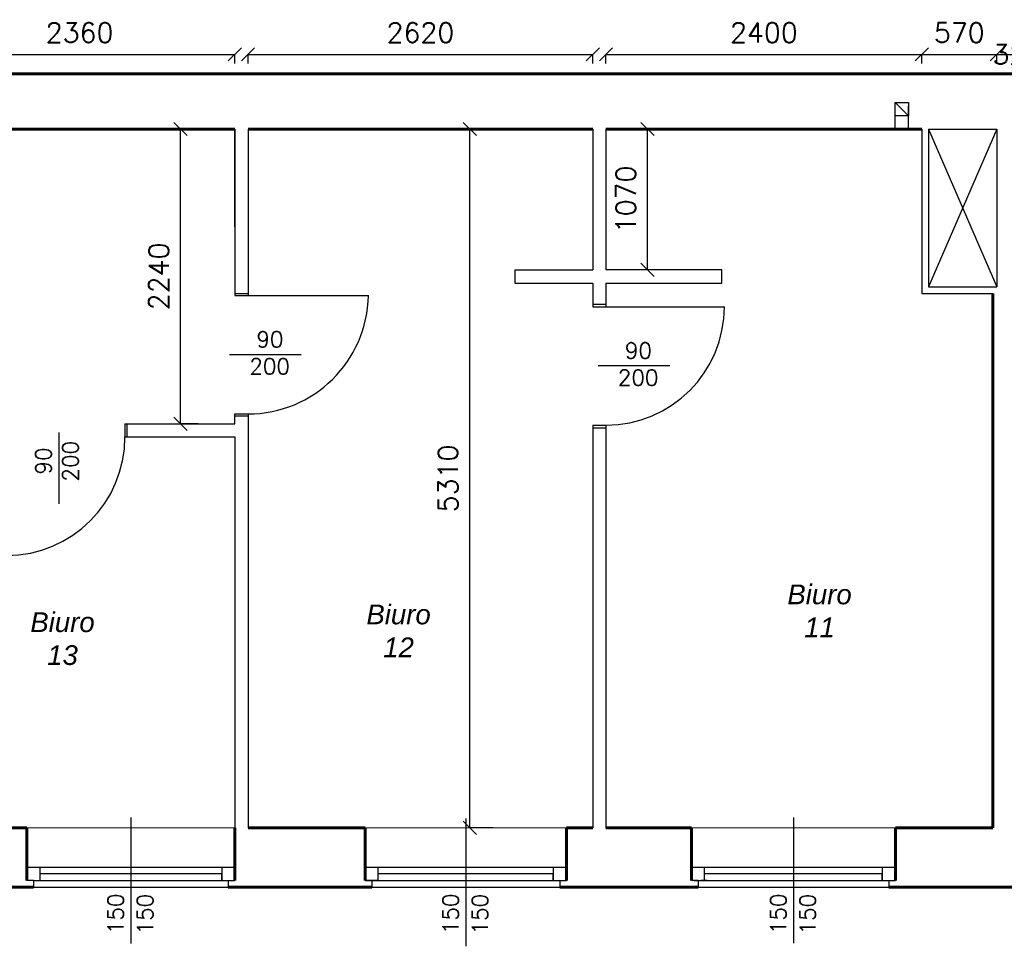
# Model space of a CAD drawing. Header units: millimetres. Extents: x -29041 to 64500, y 110629 to 283923.
# Tile 44 of 49: x 39388 to 46870, y 183353 to 190393. Entities that reach past the tile are written whole.
import ezdxf

# ---------------------------------------------------------------- set-up
doc = ezdxf.new("R2010")
doc.units = ezdxf.units.MM
for name, color, linetype in [('beton', 7, 'Continuous'), ('cienka', 1, 'Continuous'), ('sciany', 7, 'Continuous')]:
    doc.layers.add(name, color=color, linetype=linetype)
for name, color, linetype, lineweight in [('ISTN_PRZEKROJOWA', 7, 'Continuous', 60), ('ISTN_WIDOKOWA', 7, 'Continuous', 13), ('opisy_pomieszczen', 1, 'Continuous', 20)]:
    doc.layers.add(name, color=color, linetype=linetype, lineweight=lineweight)
doc.styles.add('SLAWEK', font='simplex.shx', dxfattribs={"width": 0.7, "height": 1})
doc.styles.get("Standard").update_dxf_attribs({"font": 'arial.ttf'})
doc.styles.add('TXT 50', font='simplex.shx', dxfattribs={"height": 150})
doc.styles.add('txt150', font='arial.ttf', dxfattribs={"height": 150})
doc.dimstyles.new('wymiary1do50', dxfattribs={"dimtxt": 150, "dimasz": 100, "dimexe": 0.18, "dimexo": 0.066, "dimgap": 90, "dimtad": 1, "dimdec": 0, "dimzin": 0, "dimdsep": 46, "dimtxsty": 'txt150', "dimblk": 'OBLIQUE', "dimcen": 0.09, "dimclrd": 1, "dimclre": 1, "dimadec": 0, "dimazin": 0, "dimtfac": 1, "dimtdec": 0, "dimtix": 1, "dimtofl": 0, "dimtmove": 2, "dimatfit": 3, "dimfxl": 1, "dimtfillclr": 256, "dimtolj": 1, "dimtzin": 0, "dimarcsym": 0})

# ---------------------------------------------------------------- blocks, each defined once
blk = doc.blocks.new('_Oblique')
at = {"layer": 'sciany', "color": 0, "lineweight": -2}
blk.add_line((-0.5, -0.5), (0.5, 0.5), dxfattribs=at)
blk = doc.blocks.new('*D512')
at = {"layer": 'beton', "color": 1, "lineweight": -2}
for p, q in [((38662.7, 190059.6), (38662.7, 190129.7)), ((38662.7, 190129.5), (41022.7, 190129.5)), ((41022.7, 190059.6), (41022.7, 190129.7))]:
    blk.add_line(p, q, dxfattribs=at)
at = {"layer": 'Defpoints', "color": 0}
for p in [(41022.7, 190129.5), (38662.7, 190059.5), (41022.7, 190059.5)]:
    blk.add_point(p, dxfattribs=at)
at = {"layer": 'beton', "color": 1, "lineweight": -2, "xscale": 100, "yscale": 100, "zscale": 100, "rotation": 180}
blk.add_blockref('_Oblique', (38662.7, 190129.5), dxfattribs=at)
at = {"layer": 'beton', "color": 1, "lineweight": -2, "xscale": 100, "yscale": 100, "zscale": 100}
blk.add_blockref('_Oblique', (41022.7, 190129.5), dxfattribs=at)
at = {"layer": 'beton', "color": 0, "insert": (39842.7, 190294.5), "char_height": 150, "attachment_point": 5, "style": 'TXT 50'}
blk.add_mtext('\\A1;2360', dxfattribs=at)
blk = doc.blocks.new('*D513')
at = {"layer": 'beton', "color": 1, "lineweight": -2}
for p, q in [((41122.7, 190059.6), (41122.7, 190129.7)), ((41122.7, 190129.5), (43742.7, 190129.5)), ((43742.7, 190059.6), (43742.7, 190129.7))]:
    blk.add_line(p, q, dxfattribs=at)
at = {"layer": 'Defpoints', "color": 0}
for p in [(43742.7, 190129.5), (41122.7, 190059.5), (43742.7, 190059.5)]:
    blk.add_point(p, dxfattribs=at)
at = {"layer": 'beton', "color": 1, "lineweight": -2, "xscale": 100, "yscale": 100, "zscale": 100, "rotation": 180}
blk.add_blockref('_Oblique', (41122.7, 190129.5), dxfattribs=at)
at = {"layer": 'beton', "color": 1, "lineweight": -2, "xscale": 100, "yscale": 100, "zscale": 100}
blk.add_blockref('_Oblique', (43742.7, 190129.5), dxfattribs=at)
at = {"layer": 'beton', "color": 0, "insert": (42432.7, 190294.5), "char_height": 150, "attachment_point": 5, "style": 'TXT 50'}
blk.add_mtext('\\A1;2620', dxfattribs=at)
blk = doc.blocks.new('*D514')
at = {"layer": 'beton', "color": 1, "lineweight": -2}
for p, q in [((43842.7, 190059.6), (43842.7, 190129.7)), ((43842.7, 190129.5), (46242.7, 190129.5)), ((46242.7, 190059.6), (46242.7, 190129.7))]:
    blk.add_line(p, q, dxfattribs=at)
at = {"layer": 'Defpoints', "color": 0}
for p in [(46242.7, 190129.5), (43842.7, 190059.5), (46242.7, 190059.5)]:
    blk.add_point(p, dxfattribs=at)
at = {"layer": 'beton', "color": 1, "lineweight": -2, "xscale": 100, "yscale": 100, "zscale": 100, "rotation": 180}
blk.add_blockref('_Oblique', (43842.7, 190129.5), dxfattribs=at)
at = {"layer": 'beton', "color": 1, "lineweight": -2, "xscale": 100, "yscale": 100, "zscale": 100}
blk.add_blockref('_Oblique', (46242.7, 190129.5), dxfattribs=at)
at = {"layer": 'beton', "color": 0, "insert": (45042.7, 190294.5), "char_height": 150, "attachment_point": 5, "style": 'TXT 50'}
blk.add_mtext('\\A1;2400', dxfattribs=at)
blk = doc.blocks.new('*D515')
at = {"layer": 'beton', "color": 1, "lineweight": -2}
for p, q in [((46242.7, 190059.6), (46242.7, 190129.7)), ((46242.7, 190129.5), (46812.7, 190129.5)), ((46812.7, 190059.6), (46812.7, 190129.7))]:
    blk.add_line(p, q, dxfattribs=at)
at = {"layer": 'Defpoints', "color": 0}
for p in [(46812.7, 190129.5), (46242.7, 190059.5), (46812.7, 190059.5)]:
    blk.add_point(p, dxfattribs=at)
at = {"layer": 'beton', "color": 1, "lineweight": -2, "xscale": 100, "yscale": 100, "zscale": 100, "rotation": 180}
blk.add_blockref('_Oblique', (46242.7, 190129.5), dxfattribs=at)
at = {"layer": 'beton', "color": 1, "lineweight": -2, "xscale": 100, "yscale": 100, "zscale": 100}
blk.add_blockref('_Oblique', (46812.7, 190129.5), dxfattribs=at)
at = {"layer": 'beton', "color": 0, "insert": (46527.7, 190294.5), "char_height": 150, "attachment_point": 5, "style": 'TXT 50'}
blk.add_mtext('\\A1;570', dxfattribs=at)
blk = doc.blocks.new('*D516')
at = {"layer": 'beton', "color": 1, "lineweight": -2}
for p, q in [((46812.7, 190059.6), (46812.7, 190129.7)), ((46812.7, 190129.5), (47132.7, 190129.5)), ((47132.7, 190059.6), (47132.7, 190129.7))]:
    blk.add_line(p, q, dxfattribs=at)
at = {"layer": 'Defpoints', "color": 0}
for p in [(47132.7, 190129.5), (46812.7, 190059.5), (47132.7, 190059.5)]:
    blk.add_point(p, dxfattribs=at)
at = {"layer": 'beton', "color": 1, "lineweight": -2, "xscale": 100, "yscale": 100, "zscale": 100, "rotation": 180}
blk.add_blockref('_Oblique', (46812.7, 190129.5), dxfattribs=at)
at = {"layer": 'beton', "color": 1, "lineweight": -2, "xscale": 100, "yscale": 100, "zscale": 100}
blk.add_blockref('_Oblique', (47132.7, 190129.5), dxfattribs=at)
at = {"layer": 'beton', "color": 0, "insert": (46972.7, 190129.5), "char_height": 150, "attachment_point": 5, "style": 'TXT 50'}
blk.add_mtext('\\A1;320', dxfattribs=at)
blk = doc.blocks.new('*D523')
at = {"layer": 'beton', "color": 1, "lineweight": -2}
for p, q in [((44172.7, 189562.3), (44158.5, 189562.3)), ((44158.7, 188492.3), (44158.7, 189562.3)), ((44172.7, 188492.3), (44158.5, 188492.3))]:
    blk.add_line(p, q, dxfattribs=at)
at = {"layer": 'Defpoints', "color": 0}
for p in [(44158.7, 189562.3), (44172.8, 189562.3), (44172.8, 188492.3)]:
    blk.add_point(p, dxfattribs=at)
at = {"layer": 'beton', "color": 1, "lineweight": -2, "xscale": 100, "yscale": 100, "zscale": 100}
for p, rotation in [((44158.7, 189562.3), 90), ((44158.7, 188492.3), 270)]:
    blk.add_blockref('_Oblique', p, dxfattribs=dict(at, rotation=rotation))
at = {"layer": 'beton', "color": 0, "insert": (43993.7, 189027.3), "char_height": 150, "attachment_point": 5, "rotation": 90, "style": 'TXT 50'}
blk.add_mtext('\\A1;1070', dxfattribs=at)
blk = doc.blocks.new('*D524')
at = {"layer": 'beton', "color": 1, "lineweight": -2}
for p, q in [((42985.3, 189562.3), (42807.6, 189562.3)), ((42807.7, 184252.3), (42807.7, 189562.3)), ((42985.3, 184252.3), (42807.6, 184252.3))]:
    blk.add_line(p, q, dxfattribs=at)
at = {"layer": 'Defpoints', "color": 0}
for p in [(42807.7, 189562.3), (42985.3, 189562.3), (42985.3, 184252.3)]:
    blk.add_point(p, dxfattribs=at)
at = {"layer": 'beton', "color": 1, "lineweight": -2, "xscale": 100, "yscale": 100, "zscale": 100}
for p, rotation in [((42807.7, 189562.3), 90), ((42807.7, 184252.3), 270)]:
    blk.add_blockref('_Oblique', p, dxfattribs=dict(at, rotation=rotation))
at = {"layer": 'beton', "color": 0, "insert": (42642.7, 186907.3), "char_height": 150, "attachment_point": 5, "rotation": 90, "style": 'TXT 50'}
blk.add_mtext('\\A1;5310', dxfattribs=at)
blk = doc.blocks.new('*D525')
at = {"layer": 'beton', "color": 1, "lineweight": -2}
for p, q in [((40743.1, 189562.3), (40609.8, 189562.3)), ((40609.9, 187322.3), (40609.9, 189562.3)), ((40743.1, 187322.3), (40609.8, 187322.3))]:
    blk.add_line(p, q, dxfattribs=at)
at = {"layer": 'Defpoints', "color": 0}
for p in [(40609.9, 189562.3), (40743.1, 189562.3), (40743.1, 187322.3)]:
    blk.add_point(p, dxfattribs=at)
at = {"layer": 'beton', "color": 1, "lineweight": -2, "xscale": 100, "yscale": 100, "zscale": 100}
for p, rotation in [((40609.9, 189562.3), 90), ((40609.9, 187322.3), 270)]:
    blk.add_blockref('_Oblique', p, dxfattribs=dict(at, rotation=rotation))
at = {"layer": 'beton', "color": 0, "insert": (40444.9, 188442.3), "char_height": 150, "attachment_point": 5, "rotation": 90, "style": 'TXT 50'}
blk.add_mtext('\\A1;2240', dxfattribs=at)

msp = doc.modelspace()

# ---------------------------------------------------------------- linework, layer by layer
at = {"ltscale": 50}
for p, q in [((39492.73327, 183852.34917), (39442.73327, 183852.34917)), ((39492.73327, 183852.34917), (39492.73327, 183802.34917)), ((40972.73327, 183852.34917), (40972.73327, 183802.34917)), ((40972.73327, 183852.34917), (41022.73327, 183852.34917)), ((42062.73327, 183852.34917), (42012.73327, 183852.34917)), ((42062.73327, 183852.34917), (42062.73327, 183802.34917)), ((43492.73327, 183852.34917), (43492.73327, 183802.34917)), ((43492.73327, 183852.34917), (43542.73327, 183852.34917)), ((44542.73327, 183852.34917), (44492.73327, 183852.34917)), ((44542.73327, 183852.34917), (44542.73327, 183802.34917))]:
    msp.add_line(p, q, dxfattribs=at)
at = {"layer": 'cienka'}
for p, q in [((46040.23327, 189763.59917), (46141.48327, 189662.34917)), ((41022.73327, 188819.20242), (41022.73327, 189562.34917)), ((41022.73327, 189562.34917), (41022.73327, 188297.34917)), ((41122.73327, 189562.34917), (41122.73327, 188297.34917)), ((43742.73327, 189562.34917), (43742.73327, 188492.34917)), ((43842.73327, 189562.34917), (43842.73327, 188492.34917)), ((46242.73327, 189562.34917), (46242.73327, 188312.34917)), ((46292.73327, 189562.34917), (46292.73327, 188362.34917)), ((46292.73327, 189562.34917), (46812.73327, 189562.34917)), ((46812.73327, 189562.34917), (46292.73327, 188362.34917)), ((46292.73327, 189562.34917), (46812.73327, 188362.34917)), ((46812.73327, 189562.34917), (46812.73327, 188362.34917)), ((43149.07936, 188492.34917), (43742.73327, 188492.34917)), ((43149.07936, 188492.34917), (43149.07936, 188392.34917)), ((44722.73327, 188492.34917), (43842.73327, 188492.34917)), ((44722.73327, 188392.34917), (44722.73327, 188492.34917)), ((43149.07936, 188392.34917), (43742.73327, 188392.34917)), ((43742.73327, 188392.34917), (43742.73327, 188212.34917)), ((43742.73327, 188392.34917), (43742.73327, 188232.34917)), ((43842.73327, 188392.34917), (43842.73327, 188212.34917)), ((43842.73327, 188392.34917), (44722.73327, 188392.34917)), ((46292.73327, 188362.34917), (46812.73327, 188362.34917)), ((41022.73327, 188312.34917), (41122.73327, 188312.34917)), ((41022.73327, 188297.34917), (41122.73327, 188297.34917)), ((41122.73327, 188297.34917), (42037.61031, 188297.34917)), ((46242.73327, 188312.34917), (46782.73327, 188312.34917)), ((43742.73327, 188232.34917), (43842.73327, 188232.34917)), ((43742.73327, 188212.34917), (43842.73327, 188212.34917)), ((43842.73327, 188212.34917), (44742.73327, 188212.34917)), ((41526.86002, 187847.34917), (40982.94285, 187847.34917)), ((44327.01111, 187762.34917), (43783.09394, 187762.34917)), ((41022.73327, 187322.34917), (41022.73327, 187397.34917)), ((41022.73327, 187397.34917), (41122.73327, 187397.34917)), ((41022.73327, 187382.34917), (41122.73327, 187382.34917)), ((41122.73327, 187397.34917), (41122.73327, 187382.34917)), ((41122.73327, 187382.34917), (41122.73327, 184252.34917)), ((40187.73327, 187322.34917), (40187.73327, 187222.34917)), ((40187.73327, 187322.34917), (40202.73327, 187322.34917)), ((40202.73327, 187322.34917), (40202.73327, 187222.34917)), ((40202.73327, 187322.34917), (41022.73327, 187322.34917)), ((43742.73327, 187312.34917), (43742.73327, 184252.34917)), ((43742.73327, 187312.34917), (43842.73327, 187312.34917)), ((43742.73327, 187292.34917), (43842.73327, 187292.34917)), ((43842.73327, 187312.34917), (43842.73327, 184252.34917)), ((39685.00381, 187257.3487), (39685.00381, 186713.43154)), ((40187.73327, 187222.34917), (40202.73327, 187222.34917)), ((40202.73327, 187222.34917), (41022.73327, 187222.34917)), ((41022.73327, 187222.34917), (41022.73327, 184109.82179)), ((40232.73327, 184332.34917), (40232.73327, 183373.40014)), ((42777.73327, 184323.872), (42777.73327, 183352.61403)), ((45267.73327, 184332.34917), (45267.73327, 183377.36243)), ((40922.73327, 183952.34917), (39442.73327, 183952.34917)), ((39542.73327, 183852.34917), (39542.73327, 183952.34917)), ((41022.73327, 183952.34917), (40922.73327, 183952.34917)), ((40922.73327, 183952.34917), (40922.73327, 183852.34917)), ((43442.73327, 183952.34917), (42012.73327, 183952.34917)), ((42112.73327, 183952.34917), (42012.73327, 183952.34917)), ((42112.73327, 183852.34917), (42112.73327, 183952.34917)), ((43542.73327, 183952.34917), (43442.73327, 183952.34917)), ((43442.73327, 183952.34917), (43442.73327, 183852.34917)), ((43542.73327, 183852.34917), (43542.73327, 183952.34917)), ((44612.73327, 183952.34917), (44492.73327, 183952.34917)), ((45942.73327, 183952.34917), (44512.73327, 183952.34917)), ((44592.73327, 183852.34917), (44592.73327, 183952.34917)), ((46042.73327, 183952.34917), (45942.73327, 183952.34917)), ((45942.73327, 183952.34917), (45942.73327, 183852.34917)), ((46042.73327, 183852.34917), (46042.73327, 183952.34917)), ((39492.73327, 183852.34917), (41022.73327, 183852.34917)), ((40922.73327, 183902.34917), (39542.73327, 183902.34917)), ((40922.73327, 183852.34917), (40922.73327, 183902.34917)), ((42012.73327, 183852.34917), (42112.73327, 183852.34917)), ((42012.73327, 183852.34917), (43542.73327, 183852.34917)), ((42112.73327, 183852.34917), (42062.73327, 183852.34917)), ((43442.73327, 183902.34917), (42112.73327, 183902.34917)), ((43442.73327, 183852.34917), (43442.73327, 183902.34917)), ((43442.73327, 183852.34917), (43492.73327, 183852.34917)), ((43442.73327, 183852.34917), (43542.73327, 183852.34917)), ((44512.73327, 183852.34917), (44612.73327, 183852.34917)), ((44542.73327, 183852.34917), (46042.73327, 183852.34917)), ((44612.73327, 183852.34917), (44562.73327, 183852.34917)), ((45942.73327, 183902.34917), (44592.73327, 183902.34917)), ((45942.73327, 183852.34917), (45942.73327, 183902.34917)), ((45942.73327, 183852.34917), (45992.73327, 183852.34917)), ((45942.73327, 183852.34917), (46042.73327, 183852.34917)), ((45992.73327, 183852.34917), (45992.73327, 183802.34917)), ((45992.73327, 183852.34917), (46042.73327, 183852.34917)), ((39492.73327, 183802.34917), (40972.73327, 183802.34917)), ((42062.73327, 183802.34917), (43492.73327, 183802.34917)), ((44542.73327, 183802.34917), (45992.73327, 183802.34917))]:
    msp.add_line(p, q, dxfattribs=at)
for points in [[(46141.48327, 189662.34917), (46040.23327, 189763.59917)], [(46141.48327, 189662.34917), (46040.23327, 189763.59917)], [(46040.23327, 189662.34917), (46040.23327, 189735.79265)], [(46141.48327, 189662.34917), (46141.48327, 189735.79265)], [(46040.23327, 189562.34917), (46040.23327, 189662.34917)], [(46141.48327, 189562.34917), (46141.48327, 189662.34917)]]:
    msp.add_lwpolyline(points, dxfattribs=at)
msp.add_lwpolyline([(46141.48327, 189662.34917), (46040.23327, 189662.34917), (46040.23327, 189763.59917), (46141.48327, 189763.59917)], close=True, dxfattribs=at)
for centre, radius, end in [((41122.73327, 188312.34917), 915, 359.060682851), ((43842.73327, 188212.34917), 900, 0), ((39287.73327, 187222.34917), 900, 0)]:
    msp.add_arc(centre, radius, 270, end, dxfattribs=at)
at = {"layer": 'ISTN_PRZEKROJOWA'}
for p, q in [((38562.73327, 189982.34917), (47392.73327, 189982.34917)), ((38662.73327, 189562.34917), (41022.73327, 189562.34917)), ((41122.73327, 189562.34917), (43742.73327, 189562.34917)), ((43842.73327, 189562.34917), (46242.73327, 189562.34917)), ((46782.73327, 188312.34917), (46782.73327, 184252.34917)), ((39442.73327, 184252.34917), (38602.73327, 184252.34917)), ((39442.73327, 184252.34917), (39442.73327, 183852.34917)), ((39442.73327, 184252.34917), (39442.73327, 183852.34917)), ((39442.73327, 184252.34917), (39442.73327, 183852.34917)), ((41022.73327, 184252.34917), (41022.73327, 183852.34917)), ((41022.73327, 184252.34917), (41022.73327, 183852.34917)), ((41022.73327, 184252.34917), (41022.73327, 183852.34917)), ((41022.73327, 183852.34917), (41022.73327, 184252.34917)), ((41022.73327, 184252.34917), (41022.73327, 183852.34917)), ((42012.73327, 184252.34917), (41122.73327, 184252.34917)), ((42012.73327, 184252.34917), (42012.73327, 183852.34917)), ((42012.73327, 184252.34917), (42012.73327, 183852.34917)), ((42012.73327, 184252.34917), (42012.73327, 183852.34917)), ((43542.73327, 184252.34917), (43542.73327, 183852.34917)), ((43742.73327, 184252.34917), (43542.73327, 184252.34917)), ((43842.73327, 184252.34917), (44492.73327, 184252.34917)), ((44492.73327, 184252.34917), (44492.73327, 183852.34917)), ((46042.73327, 184252.34917), (46782.73327, 184252.34917)), ((46042.73327, 184252.34917), (46042.73327, 183852.34917)), ((46042.73327, 184252.34917), (46042.73327, 183852.34917)), ((46042.73327, 184252.34917), (46042.73327, 183852.34917)), ((46042.73327, 183852.34917), (46042.73327, 184252.34917)), ((46042.73327, 184252.34917), (46042.73327, 183852.34917)), ((43542.73327, 184202.34917), (43542.73327, 183852.34917)), ((43542.73327, 184202.34917), (43542.73327, 183852.34917)), ((43542.73327, 184202.34917), (43542.73327, 183852.34917)), ((43542.73327, 183852.34917), (43542.73327, 184202.34917)), ((39492.73327, 183802.34917), (38392.73327, 183802.34917)), ((42062.73327, 183802.34917), (40972.73327, 183802.34917)), ((43492.73327, 183802.34917), (44542.73327, 183802.34917)), ((45992.73327, 183802.34917), (47282.73327, 183802.34917))]:
    msp.add_line(p, q, dxfattribs=at)
at = {"layer": 'ISTN_WIDOKOWA'}
for p, q in [((41022.73327, 184252.34917), (39442.73327, 184252.34917)), ((43542.73327, 184252.34917), (42012.73327, 184252.34917)), ((46042.73327, 184252.34917), (44492.73327, 184252.34917))]:
    msp.add_line(p, q, dxfattribs=at)

# ---------------------------------------------------------------- texts
at = {"layer": 'cienka', "style": 'SLAWEK'}
for s, p in [('90', (41186.07556, 187904.12047)), ('90', (43986.22665, 187819.12047)), ('200', (41132.81885, 187698.76638)), ('200', (43932.96994, 187613.76638))]:
    msp.add_text(s, height=120, dxfattribs=at).set_placement(p)
for s, p in [('200', (39833.5866, 186883.72273)), ('90', (39628.23252, 186936.97945)), ('150', (40177.34425, 183444.7873)), ('150', (40400.95971, 183442.23687)), ('150', (42722.34425, 183444.7873)), ('150', (42945.95971, 183442.23687)), ('150', (45212.34425, 183444.7873)), ('150', (45435.95971, 183442.23687))]:
    msp.add_text(s, height=120, rotation=90, dxfattribs=at).set_placement(p)
at = {"layer": 'opisy_pomieszczen', "lineweight": 18, "char_height": 150, "width": 1216.6065571, "attachment_point": 1}
for s, insert in [('\\pxqc;{\\fArial|b0|i1|c238|p34;\\C0;Biuro\\P\\pxqc;11 }', (44857.49523, 186101.42846)), ('\\pxqc;{\\fArial|b0|i1|c238|p34;\\C0;Biuro\\P\\pxqc;12 }', (41658.58192, 185949.09926)), ('\\pxqc;{\\fArial|b0|i1|c238|p34;\\C0;Biuro\\P\\pxqc;13 }', (39104.83967, 185890.19272))]:
    msp.add_mtext(s, dxfattribs=dict(at, insert=insert))

# ---------------------------------------------------------------- dimensions: what is measured, and where the dimension line sits
at = {"layer": 'beton'}
for base, p1, p2, picture, middle in [((41022.73327, 190129.52323), (38662.73327, 190059.52323), (41022.73327, 190059.52323), '*D512', (39842.73327, 190294.52323)), ((43742.73327, 190129.52323), (41122.73327, 190059.52323), (43742.73327, 190059.52323), '*D513', (42432.73327, 190294.52323)), ((46242.73327, 190129.52323), (43842.73327, 190059.52323), (46242.73327, 190059.52323), '*D514', (45042.73327, 190294.52323)), ((46812.73327, 190129.52323), (46242.73327, 190059.52323), (46812.73327, 190059.52323), '*D515', (46527.73327, 190294.52323))]:
    dim = msp.add_linear_dim(base=base, p1=p1, p2=p2, dimstyle='wymiary1do50', override={"dimtxsty": 'TXT 50'}, dxfattribs=at)
    dim.commit()
    dim.dimension.update_dxf_attribs({"geometry": picture, "text_midpoint": middle})
dim = msp.add_linear_dim(base=(47132.73327, 190129.52323), p1=(46812.73327, 190059.52323), p2=(47132.73327, 190059.52323), dimstyle='wymiary1do50', override={"dimtxsty": 'TXT 50'}, dxfattribs=at)
dim.commit()
dim.dimension.update_dxf_attribs({"geometry": '*D516', "text_midpoint": (46972.73327, 190129.52323), "dimtype": 160})
for base, p1, p2, picture, middle in [((40609.94049, 189562.34917), (40743.14033, 187322.34917), (40743.14033, 189562.34917), '*D525', (40444.94049, 188442.34917)), ((42807.74757, 189562.34917), (42985.34736, 184252.34917), (42985.34736, 189562.34917), '*D524', (42642.74757, 186907.34917)), ((44158.70224, 189562.34917), (44172.81285, 188492.34917), (44172.81285, 189562.34917), '*D523', (43993.70224, 189027.34917))]:
    dim = msp.add_linear_dim(base=base, p1=p1, p2=p2, angle=90, dimstyle='wymiary1do50', override={"dimtxsty": 'TXT 50'}, dxfattribs=at)
    dim.commit()
    dim.dimension.update_dxf_attribs({"geometry": picture, "text_midpoint": middle})

doc.saveas('drawing.dxf')
